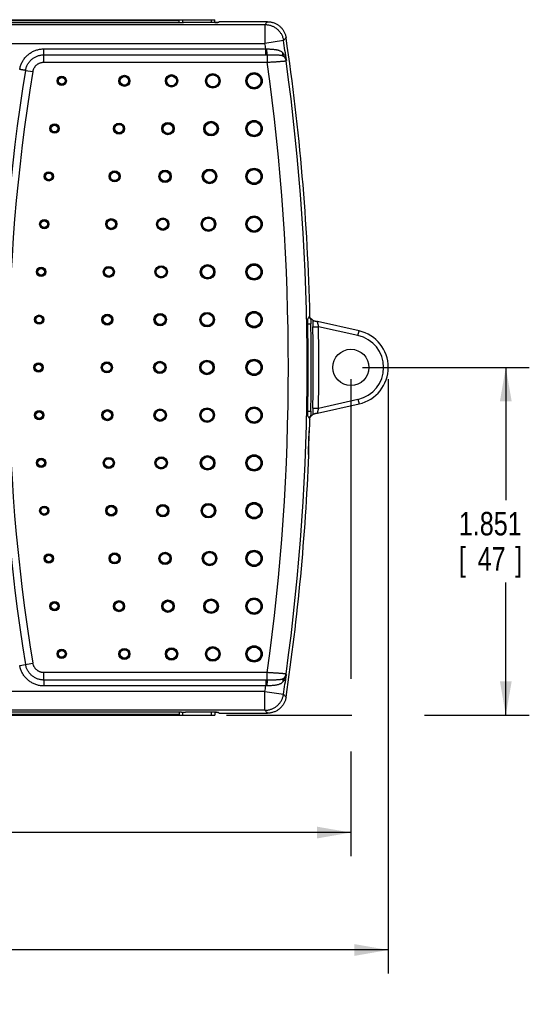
# Model space of a CAD drawing. Header units: inches. Extents: x 0 to 34, y 0 to 22.
# Tile 23 of 30: x 19.2 to 21.9, y 9.2 to 14.5. Entities that reach past the tile are written whole.
import ezdxf

# ---------------------------------------------------------------- set-up
doc = ezdxf.new("R2010")
doc.units = ezdxf.units.IN
doc.header["$LTSCALE"] = 1.87
doc.header["$MEASUREMENT"] = 0
doc.layers.get('0').update_dxf_attribs({"linetype": 'CONTINUOUS'})
doc.layers.add('DIMENSIONS', color=7, linetype='CONTINUOUS')
doc.styles.get("Standard").update_dxf_attribs({"font": 'txt', "width": 0.8})
doc.dimstyles.new('DIMSTYLE_1', dxfattribs={"dimtxt": 0.125, "dimasz": 0.18, "dimexe": 0.18, "dimexo": 0.0625, "dimgap": 0.09, "dimtad": 0, "dimtih": 1, "dimtoh": 1, "dimdec": 3, "dimzin": 4, "dimdsep": 46, "dimtxsty": 'STANDARD', "dimblk": '_FILLED', "dimblk1": '_FILLED', "dimblk2": '_FILLED', "dimcen": 0.09, "dimadec": 0, "dimazin": 0, "dimtp": 0.01, "dimtm": 0.01, "dimtfac": 1, "dimtdec": 3, "dimtofl": 0, "dimtmove": 0, "dimatfit": 3, "dimldrblk": '_FILLED', "dimfxl": 1, "dimtolj": 1, "dimtzin": 4, "dimarcsym": 0})

# ---------------------------------------------------------------- blocks, each defined once
blk = doc.blocks.new('_FILLED')
at = {"color": 0, "linetype": 'BYBLOCK'}
blk.add_solid([(0, 0), (-1, 0.174), (-1, -0.174)], dxfattribs=at)
blk = doc.blocks.new('*D5')
at = {"layer": 'DIMENSIONS', "color": 2, "linetype": 'CONTINUOUS'}
for p, q in [((21.0149, 12.6287), (21.9015, 12.6287)), ((21.7765, 12.6287), (21.7765, 11.9222)), ((21.7765, 10.7782), (21.7765, 11.4847)), ((20.2912, 10.7782), (20.9583, 10.7782)), ((21.3447, 10.7782), (21.9015, 10.7782))]:
    blk.add_line(p, q, dxfattribs=at)
at = {"layer": 'DIMENSIONS', "color": 2, "linetype": 'CONTINUOUS', "xscale": 0.18, "yscale": 0.18, "zscale": 0.18}
for p, rotation in [((21.7765, 12.6287), 90), ((21.7765, 10.7782), 270)]:
    blk.add_blockref('_FILLED', p, dxfattribs=dict(at, rotation=rotation))
at = {"layer": 'DIMENSIONS', "color": 2, "linetype": 'CONTINUOUS', "width": 0.8}
for s, p in [('1.851', (21.5265, 11.7347)), ('[', (21.5265, 11.5472)), ('47', (21.6265, 11.5472)), (']', (21.8265, 11.5472))]:
    blk.add_text(s, height=0.125, dxfattribs=at).set_placement(p)
blk = doc.blocks.new('*D6')
at = {"layer": 'DIMENSIONS', "color": 2, "linetype": 'CONTINUOUS'}
for p, q in [((14.0876, 12.5662), (14.0876, 9.4032)), ((21.1515, 12.5662), (21.1515, 9.4032)), ((14.0876, 9.5282), (17.1571, 9.5282)), ((21.1515, 9.5282), (18.0821, 9.5282))]:
    blk.add_line(p, q, dxfattribs=at)
at = {"layer": 'DIMENSIONS', "color": 2, "linetype": 'CONTINUOUS', "xscale": 0.18, "yscale": 0.18, "zscale": 0.18, "rotation": 180}
blk.add_blockref('_FILLED', (14.0876, 9.5282), dxfattribs=at)
at = {"layer": 'DIMENSIONS', "color": 2, "linetype": 'CONTINUOUS', "xscale": 0.18, "yscale": 0.18, "zscale": 0.18}
blk.add_blockref('_FILLED', (21.1515, 9.5282), dxfattribs=at)
at = {"layer": 'DIMENSIONS', "color": 2, "linetype": 'CONTINUOUS', "width": 0.8}
for s, p in [('7.064', (17.2196, 9.4657)), ('[', (17.2196, 9.2782)), ('179.42', (17.3196, 9.2782)), (']', (17.9196, 9.2782))]:
    blk.add_text(s, height=0.125, dxfattribs=at).set_placement(p)
blk = doc.blocks.new('*D7')
at = {"layer": 'DIMENSIONS', "color": 2, "linetype": 'CONTINUOUS'}
for p, q in [((14.0876, 12.5662), (14.0876, 10.0282)), ((20.9524, 12.5662), (20.9524, 10.9714)), ((20.9524, 10.585), (20.9524, 10.0282)), ((14.0876, 10.1532), (17.0575, 10.1532)), ((20.9524, 10.1532), (17.9825, 10.1532))]:
    blk.add_line(p, q, dxfattribs=at)
at = {"layer": 'DIMENSIONS', "color": 2, "linetype": 'CONTINUOUS', "xscale": 0.18, "yscale": 0.18, "zscale": 0.18, "rotation": 180}
blk.add_blockref('_FILLED', (14.0876, 10.1532), dxfattribs=at)
at = {"layer": 'DIMENSIONS', "color": 2, "linetype": 'CONTINUOUS', "xscale": 0.18, "yscale": 0.18, "zscale": 0.18}
blk.add_blockref('_FILLED', (20.9524, 10.1532), dxfattribs=at)
at = {"layer": 'DIMENSIONS', "color": 2, "linetype": 'CONTINUOUS', "width": 0.8}
for s, p in [('6.865', (17.12, 10.0907)), ('[', (17.12, 9.9032)), ('174.37', (17.22, 9.9032)), (']', (17.82, 9.9032))]:
    blk.add_text(s, height=0.125, dxfattribs=at).set_placement(p)

msp = doc.modelspace()

# ---------------------------------------------------------------- linework, layer by layer
at = {"color": 7, "linetype": 'CONTINUOUS'}
for p, q in [((17.4197, 14.4792), (20.2287, 14.4792)), ((20.0519, 14.4627), (17.5973, 14.4627)), ((17.6087, 14.4753), (20.0398, 14.4753)), ((20.0398, 14.4627), (20.0398, 14.4792)), ((20.0594, 14.4628), (20.0594, 14.4792)), ((20.0628, 14.4639), (20.0619, 14.463)), ((20.2375, 14.4643), (20.0728, 14.4643)), ((20.2091, 14.4792), (20.2091, 14.4643)), ((20.2287, 14.4643), (20.2287, 14.4792)), ((20.2516, 14.4687), (20.2475, 14.4646)), ((20.2514, 14.4687), (20.2483, 14.4656)), ((20.2483, 14.4656), (20.2483, 14.4654)), ((20.5087, 14.4687), (20.2514, 14.4687)), ((20.2514, 14.4685), (20.2514, 14.4687)), ((14.3298, 14.4533), (20.4954, 14.4533)), ((20.4954, 14.4533), (20.4954, 14.3534)), ((20.5943, 14.368), (20.4954, 14.3534)), ((14.3298, 14.3534), (20.4954, 14.3534)), ((19.32, 14.253), (19.32, 14.324)), ((19.32, 14.324), (20.4997, 14.324)), ((20.4997, 14.2924), (20.4997, 14.324)), ((19.32, 14.2924), (20.4997, 14.2924)), ((19.32, 14.253), (20.5077, 14.253)), ((20.5077, 14.2925), (20.5077, 14.253)), ((19.2219, 14.2092), (19.2609, 14.2028)), ((20.7273, 12.8931), (20.7321, 12.8931)), ((20.7344, 12.8978), (20.7303, 12.8978)), ((20.738, 12.891), (20.7319, 12.891)), ((20.7232, 12.8612), (20.7393, 12.8612)), ((20.7501, 12.845), (20.7801, 12.8455)), ((20.7744, 12.8724), (20.7734, 12.8727)), ((20.9957, 12.8231), (20.7744, 12.8724)), ((20.9903, 12.7987), (20.7801, 12.8455)), ((20.9903, 12.7987), (20.9957, 12.8231)), ((20.7744, 12.385), (20.9957, 12.4344)), ((20.7801, 12.4119), (20.9903, 12.4588)), ((20.9903, 12.4588), (20.9957, 12.4344)), ((20.7232, 12.3963), (20.7393, 12.3963)), ((20.7501, 12.4124), (20.7801, 12.4119)), ((20.7734, 12.3848), (20.7744, 12.385)), ((20.7273, 12.3643), (20.7321, 12.3643)), ((20.7344, 12.3596), (20.7303, 12.3596)), ((20.738, 12.3665), (20.7319, 12.3665)), ((20.7329, 12.3029), (20.7325, 12.3029)), ((20.7283, 12.1646), (20.7279, 12.1646)), ((19.1908, 11.0431), (19.2609, 11.0546)), ((20.5077, 11.0044), (19.32, 11.0044)), ((19.32, 10.965), (19.32, 11.0044)), ((20.5077, 10.965), (20.5077, 11.0044)), ((20.4997, 10.965), (19.32, 10.965)), ((20.4997, 10.965), (20.4997, 10.9334)), ((20.4954, 10.9041), (14.3298, 10.9041)), ((20.4997, 10.9334), (19.32, 10.9334)), ((20.4954, 10.9041), (20.5943, 10.8895)), ((20.4954, 10.8041), (20.4954, 10.9041)), ((20.4954, 10.8041), (14.3298, 10.8041)), ((20.0519, 10.7948), (17.5973, 10.7948)), ((20.0398, 10.7948), (20.0398, 10.7782)), ((20.0594, 10.7782), (20.0594, 10.7946)), ((17.4197, 10.7782), (20.2287, 10.7782)), ((20.0398, 10.7822), (17.6087, 10.7822)), ((20.0628, 10.7935), (20.0619, 10.7944)), ((20.2375, 10.7932), (20.0728, 10.7932)), ((20.2091, 10.7932), (20.2091, 10.7782)), ((20.2287, 10.7932), (20.2287, 10.7782)), ((20.2516, 10.7887), (20.2475, 10.7928)), ((20.2483, 10.792), (20.2483, 10.7918)), ((20.2514, 10.7887), (20.2483, 10.7918)), ((20.2514, 10.7887), (20.2514, 10.7889)), ((20.2514, 10.7887), (20.5087, 10.7887))]:
    msp.add_line(p, q, dxfattribs=at)
for centre, radius in [((19.4142, 14.1537), 0.0248), ((19.4142, 14.1537), 0.0213), ((19.4142, 14.1537), 0.0212), ((19.4142, 14.1537), 0.0177), ((19.7478, 14.1537), 0.0295), ((19.7478, 14.1537), 0.026), ((19.7478, 14.1537), 0.0259), ((19.7478, 14.1537), 0.0224), ((19.9985, 14.1537), 0.033), ((19.9985, 14.1537), 0.0295), ((19.9985, 14.1537), 0.0295), ((19.9985, 14.1537), 0.026), ((20.218, 14.1537), 0.0389), ((20.218, 14.1537), 0.0354), ((20.218, 14.1537), 0.0354), ((20.218, 14.1537), 0.0319), ((20.4376, 14.1537), 0.0436), ((20.4376, 14.1537), 0.0401), ((20.4376, 14.1537), 0.0401), ((20.4376, 14.1537), 0.0366), ((20.4376, 13.8996), 0.0436), ((20.4376, 13.8996), 0.0401), ((20.4376, 13.8996), 0.0401), ((19.3764, 13.8996), 0.0248), ((19.3764, 13.8996), 0.0213), ((19.3764, 13.8996), 0.0212), ((19.3764, 13.8996), 0.0177), ((19.7192, 13.8996), 0.0295), ((19.7192, 13.8996), 0.026), ((19.7192, 13.8996), 0.0259), ((19.7192, 13.8996), 0.0224), ((19.9795, 13.8996), 0.033), ((19.9795, 13.8996), 0.0295), ((19.9795, 13.8996), 0.0295), ((19.9795, 13.8996), 0.026), ((20.2085, 13.8996), 0.0389), ((20.2085, 13.8996), 0.0354), ((20.2085, 13.8996), 0.0354), ((20.2085, 13.8996), 0.0319), ((20.4376, 13.8996), 0.0366), ((19.964, 13.6454), 0.033), ((20.2008, 13.6454), 0.0389), ((20.2008, 13.6454), 0.0354), ((20.2008, 13.6454), 0.0354), ((20.2008, 13.6454), 0.0319), ((20.4376, 13.6454), 0.0436), ((20.4376, 13.6454), 0.0401), ((20.4376, 13.6454), 0.0401), ((20.4376, 13.6454), 0.0366), ((19.3456, 13.6454), 0.0248), ((19.3456, 13.6454), 0.0213), ((19.3456, 13.6454), 0.0212), ((19.3456, 13.6454), 0.0177), ((19.6958, 13.6454), 0.0295), ((19.6958, 13.6454), 0.026), ((19.6958, 13.6454), 0.0259), ((19.6958, 13.6454), 0.0224), ((19.964, 13.6454), 0.0295), ((19.964, 13.6454), 0.0295), ((19.964, 13.6454), 0.026), ((19.3217, 13.3912), 0.0248), ((19.6777, 13.3912), 0.0295), ((19.6777, 13.3912), 0.026), ((19.6777, 13.3912), 0.0259), ((19.9519, 13.3912), 0.033), ((19.9519, 13.3912), 0.0295), ((19.9519, 13.3912), 0.0295), ((19.9519, 13.3912), 0.026), ((20.1947, 13.3912), 0.0389), ((20.1947, 13.3912), 0.0354), ((20.1947, 13.3912), 0.0354), ((20.1947, 13.3912), 0.0319), ((20.4376, 13.3912), 0.0436), ((20.4376, 13.3912), 0.0401), ((20.4376, 13.3912), 0.0401), ((20.4376, 13.3912), 0.0366), ((19.3217, 13.3912), 0.0212), ((19.3217, 13.3912), 0.0213), ((19.3217, 13.3912), 0.0177), ((19.6777, 13.3912), 0.0224), ((19.3046, 13.1371), 0.0248), ((19.3046, 13.1371), 0.0212), ((19.3046, 13.1371), 0.0213), ((19.3046, 13.1371), 0.0177), ((19.6648, 13.1371), 0.0295), ((19.6648, 13.1371), 0.026), ((19.6648, 13.1371), 0.0259), ((19.6648, 13.1371), 0.0224), ((19.9433, 13.1371), 0.033), ((19.9433, 13.1371), 0.0295), ((19.9433, 13.1371), 0.0295), ((19.9433, 13.1371), 0.026), ((20.1904, 13.1371), 0.0389), ((20.1904, 13.1371), 0.0354), ((20.1904, 13.1371), 0.0354), ((20.1904, 13.1371), 0.0319), ((20.4376, 13.1371), 0.0436), ((20.4376, 13.1371), 0.0401), ((20.4376, 13.1371), 0.0401), ((20.4376, 13.1371), 0.0366), ((19.2944, 12.8829), 0.0248), ((19.2944, 12.8829), 0.0213), ((19.2944, 12.8829), 0.0212), ((19.2944, 12.8829), 0.0177), ((19.657, 12.8829), 0.0295), ((19.657, 12.8829), 0.026), ((19.657, 12.8829), 0.0259), ((19.657, 12.8829), 0.0224), ((19.9381, 12.8829), 0.033), ((19.9381, 12.8829), 0.0295), ((19.9381, 12.8829), 0.0295), ((19.9381, 12.8829), 0.026), ((20.1879, 12.8829), 0.0389), ((20.1879, 12.8829), 0.0354), ((20.1879, 12.8829), 0.0354), ((20.1879, 12.8829), 0.0319), ((20.4376, 12.8829), 0.0436), ((20.4376, 12.8829), 0.0401), ((20.4376, 12.8829), 0.0401), ((20.4376, 12.8829), 0.0366), ((20.9524, 12.6287), 0.0964), ((19.291, 12.6287), 0.0248), ((19.291, 12.6287), 0.0213), ((19.291, 12.6287), 0.0212), ((19.291, 12.6287), 0.0177), ((19.6544, 12.6287), 0.0295), ((19.6544, 12.6287), 0.026), ((19.6544, 12.6287), 0.0259), ((19.6544, 12.6287), 0.0224), ((19.9364, 12.6287), 0.033), ((19.9364, 12.6287), 0.0295), ((19.9364, 12.6287), 0.0295), ((19.9364, 12.6287), 0.026), ((20.187, 12.6287), 0.0389), ((20.187, 12.6287), 0.0354), ((20.187, 12.6287), 0.0354), ((20.187, 12.6287), 0.0319), ((20.4376, 12.6287), 0.0436), ((20.4376, 12.6287), 0.0401), ((20.4376, 12.6287), 0.0401), ((20.4376, 12.6287), 0.0366), ((19.2944, 12.3746), 0.0248), ((19.2944, 12.3746), 0.0213), ((19.2944, 12.3746), 0.0212), ((19.2944, 12.3746), 0.0177), ((19.657, 12.3746), 0.0295), ((19.657, 12.3746), 0.026), ((19.657, 12.3746), 0.0259), ((19.657, 12.3746), 0.0224), ((19.9381, 12.3746), 0.033), ((19.9381, 12.3746), 0.0295), ((19.9381, 12.3746), 0.0295), ((19.9381, 12.3746), 0.026), ((20.1879, 12.3746), 0.0389), ((20.1879, 12.3746), 0.0354), ((20.1879, 12.3746), 0.0354), ((20.1879, 12.3746), 0.0319), ((20.4376, 12.3746), 0.0436), ((20.4376, 12.3746), 0.0401), ((20.4376, 12.3746), 0.0401), ((20.4376, 12.3746), 0.0366), ((20.1904, 12.1204), 0.0389), ((20.4376, 12.1204), 0.0436), ((20.4376, 12.1204), 0.0401), ((20.4376, 12.1204), 0.0401), ((20.4376, 12.1204), 0.0366), ((19.3046, 12.1204), 0.0248), ((19.3046, 12.1204), 0.0213), ((19.3046, 12.1204), 0.0212), ((19.3046, 12.1204), 0.0177), ((19.6648, 12.1204), 0.0295), ((19.6648, 12.1204), 0.026), ((19.6648, 12.1204), 0.0259), ((19.6648, 12.1204), 0.0224), ((19.9433, 12.1204), 0.033), ((19.9433, 12.1204), 0.0295), ((19.9433, 12.1204), 0.0295), ((19.9433, 12.1204), 0.026), ((20.1904, 12.1204), 0.0354), ((20.1904, 12.1204), 0.0354), ((20.1904, 12.1204), 0.0319), ((19.6777, 11.8662), 0.0295), ((19.9519, 11.8662), 0.033), ((19.9519, 11.8662), 0.0295), ((19.9519, 11.8662), 0.0295), ((20.1947, 11.8662), 0.0389), ((20.1947, 11.8662), 0.0354), ((20.1947, 11.8662), 0.0354), ((20.1947, 11.8662), 0.0319), ((20.4376, 11.8662), 0.0436), ((20.4376, 11.8662), 0.0401), ((20.4376, 11.8662), 0.0401), ((20.4376, 11.8662), 0.0366), ((19.3217, 11.8662), 0.0248), ((19.3217, 11.8662), 0.0212), ((19.3217, 11.8662), 0.0213), ((19.3217, 11.8662), 0.0177), ((19.6777, 11.8662), 0.026), ((19.6777, 11.8662), 0.0259), ((19.6777, 11.8662), 0.0224), ((19.9519, 11.8662), 0.026), ((19.3456, 11.6121), 0.0248), ((19.3456, 11.6121), 0.0212), ((19.3456, 11.6121), 0.0213), ((19.6958, 11.6121), 0.0295), ((19.6958, 11.6121), 0.026), ((19.6958, 11.6121), 0.0259), ((19.6958, 11.6121), 0.0224), ((19.964, 11.6121), 0.033), ((19.964, 11.6121), 0.0295), ((19.964, 11.6121), 0.0295), ((19.964, 11.6121), 0.026), ((20.2008, 11.6121), 0.0389), ((20.2008, 11.6121), 0.0354), ((20.2008, 11.6121), 0.0354), ((20.2008, 11.6121), 0.0319), ((20.4376, 11.6121), 0.0436), ((20.4376, 11.6121), 0.0401), ((20.4376, 11.6121), 0.0401), ((20.4376, 11.6121), 0.0366), ((19.3456, 11.6121), 0.0177), ((19.3764, 11.3579), 0.0248), ((19.3764, 11.3579), 0.0213), ((19.3764, 11.3579), 0.0212), ((19.3764, 11.3579), 0.0177), ((19.7192, 11.3579), 0.0295), ((19.7192, 11.3579), 0.026), ((19.7192, 11.3579), 0.0259), ((19.7192, 11.3579), 0.0224), ((19.9795, 11.3579), 0.033), ((19.9795, 11.3579), 0.0295), ((19.9795, 11.3579), 0.0295), ((19.9795, 11.3579), 0.026), ((20.2085, 11.3579), 0.0389), ((20.2085, 11.3579), 0.0354), ((20.2085, 11.3579), 0.0354), ((20.2085, 11.3579), 0.0319), ((20.4376, 11.3579), 0.0436), ((20.4376, 11.3579), 0.0401), ((20.4376, 11.3579), 0.0401), ((20.4376, 11.3579), 0.0366), ((19.4142, 11.1037), 0.0248), ((19.4142, 11.1037), 0.0213), ((19.4142, 11.1037), 0.0212), ((19.4142, 11.1037), 0.0177), ((19.7478, 11.1037), 0.0295), ((19.7478, 11.1037), 0.026), ((19.7478, 11.1037), 0.0259), ((19.7478, 11.1037), 0.0224), ((19.9985, 11.1037), 0.033), ((19.9985, 11.1037), 0.0295), ((19.9985, 11.1037), 0.0295), ((19.9985, 11.1037), 0.026), ((20.218, 11.1037), 0.0389), ((20.218, 11.1037), 0.0354), ((20.218, 11.1037), 0.0354), ((20.218, 11.1037), 0.0319), ((20.4376, 11.1037), 0.0436), ((20.4376, 11.1037), 0.0401), ((20.4376, 11.1037), 0.0401), ((20.4376, 11.1037), 0.0366)]:
    msp.add_circle(centre, radius, dxfattribs=at)
for centre, radius, start, end in [((8.8326, 12.6287), 11.8896, 7.89869, 8.41168), ((8.8326, 12.6287), 11.905, 1.32593, 8.47626), ((8.8326, 12.6287), 11.7896, 8.2674, 8.41168), ((8.8326, 12.6287), 11.7875, 352.07967, 7.92033), ((8.8326, 12.6287), 11.8875, 352.11014, 7.88986), ((28.791, 12.6287), 9.6987, 170.62119, 189.37881), ((28.791, 12.6287), 9.6593, 170.62119, 189.37881), ((8.8324, 12.6287), 11.905, 1.29522, 1.32401), ((8.8326, 12.6287), 11.8928, 358.90693, 1.09307), ((8.8324, 12.6287), 11.9092, 358.88163, 1.11837), ((8.8324, 12.6287), 11.9197, 358.96034, 1.03966), ((8.8324, 12.6287), 11.9497, 358.96034, 1.03966), ((20.9524, 12.6287), 0.1741, 282.5747, 77.4253), ((20.9524, 12.6287), 0.1991, 282.5747, 77.4253), ((8.8326, 12.6287), 11.905, 358.44529, 358.67407), ((8.8324, 12.6287), 11.905, 358.67565, 358.70478), ((8.8324, 12.6287), 11.905, 358.43165, 358.44395), ((8.8326, 12.6287), 11.905, 351.52374, 357.75187), ((8.8324, 12.6287), 11.905, 357.75349, 357.76552), ((8.8326, 12.6287), 11.8896, 351.58832, 352.10131), ((8.8326, 12.6287), 11.7896, 351.58832, 351.7326)]:
    msp.add_arc(centre, radius, start, end, dxfattribs=at)
for points, knots in [([(20.0619, 14.463), (20.0619, 14.463), (20.0617, 14.463), (20.0614, 14.4629), (20.0608, 14.4629), (20.0602, 14.4628), (20.0593, 14.4628), (20.0583, 14.4628), (20.0572, 14.4627), (20.056, 14.4627), (20.0547, 14.4627), (20.0533, 14.4627), (20.0524, 14.4627), (20.0519, 14.4627)], [0, 0, 0, 0, 0.015271, 0.049466, 0.102088, 0.171474, 0.257354, 0.358196, 0.471033, 0.59329, 0.72461, 0.861533, 1, 1, 1, 1]), ([(20.0728, 14.4643), (20.0724, 14.4643), (20.0715, 14.4643), (20.0701, 14.4643), (20.0688, 14.4643), (20.0676, 14.4642), (20.0665, 14.4642), (20.0655, 14.4642), (20.0646, 14.4641), (20.0639, 14.4641), (20.0634, 14.4641), (20.0631, 14.464), (20.0629, 14.464), (20.0628, 14.4639)], [0, 0, 0, 0, 0.138467, 0.27539, 0.40671, 0.528967, 0.641804, 0.742646, 0.828526, 0.897912, 0.950534, 0.984729, 1, 1, 1, 1]), ([(20.2287, 14.4646), (20.2291, 14.4646), (20.2305, 14.4646), (20.2329, 14.4647), (20.2355, 14.4647), (20.237, 14.4648), (20.2375, 14.4648)], [0, 0, 0, 0, 0.132178, 0.484674, 0.814087, 1, 1, 1, 1]), ([(20.2475, 14.4646), (20.2475, 14.4646), (20.2473, 14.4646), (20.247, 14.4645), (20.2464, 14.4645), (20.2458, 14.4644), (20.2449, 14.4644), (20.2439, 14.4644), (20.2428, 14.4643), (20.2416, 14.4643), (20.2403, 14.4643), (20.2389, 14.4643), (20.238, 14.4643), (20.2375, 14.4643)], [0, 0, 0, 0, 0.015271, 0.049466, 0.102088, 0.171474, 0.257354, 0.358196, 0.471033, 0.59329, 0.72461, 0.861533, 1, 1, 1, 1]), ([(20.2385, 14.4648), (20.2393, 14.4649), (20.2408, 14.4649), (20.2429, 14.465), (20.2447, 14.4651), (20.2461, 14.4652), (20.2469, 14.4653), (20.2473, 14.4654)], [0, 0, 0, 0, 0.272622, 0.511464, 0.713939, 0.87731, 1, 1, 1, 1]), ([(20.2473, 14.4654), (20.2475, 14.4654), (20.2478, 14.4655), (20.2482, 14.4655), (20.2483, 14.4656)], [0, 0, 0, 0, 0.676416, 1, 1, 1, 1]), ([(20.4954, 14.4533), (20.4969, 14.455), (20.4999, 14.4584), (20.5043, 14.4636), (20.5073, 14.467), (20.5087, 14.4687)], [0, 0, 0, 0, 0.333165, 0.666506, 1, 1, 1, 1]), ([(20.5087, 14.4687), (20.5114, 14.4687), (20.5166, 14.4685), (20.5245, 14.4676), (20.5322, 14.466), (20.5398, 14.4639), (20.5473, 14.4611), (20.5544, 14.4578), (20.5613, 14.4539), (20.5679, 14.4495), (20.5741, 14.4446), (20.5798, 14.4392), (20.5852, 14.4333), (20.59, 14.4271), (20.5944, 14.4205), (20.5982, 14.4136), (20.6014, 14.4064), (20.6041, 14.3989), (20.6062, 14.3913), (20.6072, 14.3861), (20.6076, 14.3835)], [0, 0, 0, 0, 0.055582, 0.111175, 0.166718, 0.222305, 0.277825, 0.333398, 0.388914, 0.444469, 0.5, 0.555531, 0.611086, 0.666602, 0.722175, 0.777695, 0.833282, 0.888825, 0.944418, 1, 1, 1, 1]), ([(20.4954, 14.4533), (20.4981, 14.4533), (20.5033, 14.4531), (20.5112, 14.4521), (20.5189, 14.4506), (20.5265, 14.4484), (20.534, 14.4457), (20.5411, 14.4423), (20.548, 14.4384), (20.5546, 14.434), (20.5608, 14.4291), (20.5665, 14.4237), (20.5719, 14.4178), (20.5767, 14.4116), (20.5811, 14.405), (20.5849, 14.398), (20.5882, 14.3908), (20.5908, 14.3834), (20.5929, 14.3758), (20.5939, 14.3706), (20.5943, 14.368)], [0, 0, 0, 0, 0.055542, 0.111088, 0.166638, 0.222192, 0.277749, 0.33331, 0.388872, 0.444436, 0.5, 0.555564, 0.611128, 0.66669, 0.722251, 0.777808, 0.833362, 0.888912, 0.944458, 1, 1, 1, 1]), ([(20.5943, 14.368), (20.5958, 14.3697), (20.5987, 14.3732), (20.6031, 14.3783), (20.6061, 14.3818), (20.6076, 14.3835)], [0, 0, 0, 0, 0.333104, 0.666437, 1, 1, 1, 1]), ([(19.1908, 14.2144), (19.1913, 14.2175), (19.1926, 14.2238), (19.1952, 14.233), (19.1985, 14.2422), (19.2025, 14.251), (19.2071, 14.2596), (19.2124, 14.2678), (19.2182, 14.2756), (19.2246, 14.2829), (19.2316, 14.2898), (19.239, 14.2961), (19.2469, 14.3018), (19.2551, 14.3069), (19.2638, 14.3114), (19.2727, 14.3153), (19.282, 14.3185), (19.2914, 14.3209), (19.3009, 14.3227), (19.3105, 14.3237), (19.3169, 14.324), (19.32, 14.324)], [0, 0, 0, 0, 0.051868, 0.10409, 0.156627, 0.209381, 0.262261, 0.315178, 0.368048, 0.420852, 0.473615, 0.526362, 0.579123, 0.631923, 0.68479, 0.737705, 0.790586, 0.843342, 0.895884, 0.948116, 1, 1, 1, 1]), ([(20.4997, 14.324), (20.5004, 14.324), (20.5018, 14.3239), (20.5038, 14.3238), (20.5051, 14.3238), (20.5058, 14.3238)], [0, 0, 0, 0, 0.333979, 0.667361, 1, 1, 1, 1]), ([(20.5058, 14.3238), (20.5085, 14.3237), (20.5137, 14.3235), (20.5215, 14.3231), (20.5292, 14.3227), (20.5367, 14.3222), (20.5439, 14.3215), (20.5508, 14.3206), (20.5573, 14.3196), (20.5634, 14.3182), (20.5691, 14.3165), (20.5743, 14.3145), (20.5791, 14.3121), (20.5834, 14.3093), (20.5872, 14.3062), (20.5895, 14.3039), (20.5906, 14.3027)], [0, 0, 0, 0, 0.08824, 0.175767, 0.261895, 0.345888, 0.426926, 0.50442, 0.578059, 0.647785, 0.713752, 0.776178, 0.835398, 0.891947, 0.946531, 1, 1, 1, 1]), ([(20.5077, 14.2925), (20.5076, 14.2927), (20.5075, 14.2933), (20.5073, 14.2944), (20.5071, 14.2959), (20.5069, 14.2976), (20.5067, 14.2997), (20.5065, 14.302), (20.5064, 14.3046), (20.5063, 14.3075), (20.5061, 14.3105), (20.506, 14.3137), (20.5059, 14.317), (20.5059, 14.3203), (20.5058, 14.3226), (20.5058, 14.3238)], [0, 0, 0, 0, 0.024551, 0.060157, 0.106547, 0.163247, 0.229637, 0.304967, 0.388382, 0.478926, 0.575562, 0.677179, 0.782606, 0.89063, 1, 1, 1, 1]), ([(19.2219, 14.2092), (19.2224, 14.2119), (19.2235, 14.2173), (19.2259, 14.2253), (19.2288, 14.2329), (19.2325, 14.2403), (19.2367, 14.2474), (19.2414, 14.2541), (19.2468, 14.2604), (19.2526, 14.2662), (19.2588, 14.2715), (19.2655, 14.2763), (19.2726, 14.2805), (19.28, 14.2841), (19.2876, 14.2871), (19.2955, 14.2895), (19.3036, 14.2912), (19.3118, 14.2922), (19.3173, 14.2924), (19.32, 14.2924)], [0, 0, 0, 0, 0.059027, 0.118004, 0.176898, 0.235721, 0.294492, 0.353233, 0.411954, 0.470661, 0.529362, 0.588069, 0.646789, 0.705526, 0.764294, 0.823114, 0.882007, 0.940982, 1, 1, 1, 1]), ([(19.2609, 14.2028), (19.2611, 14.2045), (19.2619, 14.2079), (19.2634, 14.213), (19.2653, 14.2179), (19.2677, 14.2226), (19.2706, 14.2271), (19.2738, 14.2313), (19.2773, 14.2352), (19.2812, 14.2388), (19.2854, 14.2421), (19.2898, 14.2449), (19.2945, 14.2474), (19.2994, 14.2494), (19.3044, 14.251), (19.3096, 14.2522), (19.3148, 14.2528), (19.3183, 14.253), (19.32, 14.253)], [0, 0, 0, 0, 0.061682, 0.123904, 0.186497, 0.249298, 0.312143, 0.374882, 0.437496, 0.500046, 0.562597, 0.625209, 0.687938, 0.750765, 0.813545, 0.876118, 0.938326, 1, 1, 1, 1]), ([(20.4997, 14.2924), (20.5006, 14.2924), (20.5024, 14.2924), (20.5051, 14.2924), (20.5068, 14.2925), (20.5077, 14.2925)], [0, 0, 0, 0, 0.333564, 0.666915, 1, 1, 1, 1]), ([(20.5077, 14.2925), (20.5102, 14.2925), (20.5151, 14.2925), (20.5224, 14.2925), (20.5297, 14.2925), (20.5368, 14.2925), (20.5438, 14.2925), (20.5507, 14.2924), (20.5573, 14.2923), (20.5637, 14.292), (20.5697, 14.2916), (20.5753, 14.291), (20.5805, 14.2902), (20.5852, 14.2891), (20.5893, 14.2876), (20.5928, 14.2859), (20.5949, 14.2844), (20.5958, 14.2837)], [0, 0, 0, 0, 0.082483, 0.164278, 0.245173, 0.325007, 0.403475, 0.480074, 0.554247, 0.625354, 0.692799, 0.756029, 0.814571, 0.868023, 0.916414, 0.960173, 1, 1, 1, 1]), ([(20.5077, 14.253), (20.5104, 14.2531), (20.5158, 14.2534), (20.5239, 14.2539), (20.5318, 14.2544), (20.5395, 14.2549), (20.5471, 14.2553), (20.5543, 14.2558), (20.5613, 14.2563), (20.5679, 14.2567), (20.5741, 14.2572), (20.5799, 14.2576), (20.5853, 14.258), (20.5901, 14.2584), (20.5943, 14.2588), (20.598, 14.2591), (20.6012, 14.2595), (20.6037, 14.2598), (20.6056, 14.26), (20.6068, 14.2603), (20.6074, 14.2604), (20.6076, 14.2605)], [0, 0, 0, 0, 0.081187, 0.161743, 0.241127, 0.318829, 0.394368, 0.467276, 0.537105, 0.603424, 0.665819, 0.723896, 0.777279, 0.825602, 0.868534, 0.905785, 0.937116, 0.962327, 0.981264, 0.993825, 1, 1, 1, 1]), ([(20.5958, 14.2837), (20.5953, 14.2843), (20.5942, 14.2855), (20.5929, 14.2875), (20.5919, 14.2897), (20.5911, 14.2921), (20.5905, 14.2946), (20.5903, 14.2973), (20.5903, 14.3), (20.5904, 14.3018), (20.5905, 14.3027)], [0, 0, 0, 0, 0.116096, 0.233663, 0.353368, 0.475813, 0.601461, 0.730621, 0.863448, 1, 1, 1, 1]), ([(20.5906, 14.3027), (20.592, 14.301), (20.5949, 14.2974), (20.5989, 14.2915), (20.6024, 14.2849), (20.6054, 14.2778), (20.6078, 14.2704), (20.6089, 14.2652), (20.6094, 14.2626)], [0, 0, 0, 0, 0.150559, 0.309442, 0.475397, 0.647157, 0.822679, 1, 1, 1, 1]), ([(20.5958, 14.2837), (20.5971, 14.2827), (20.5996, 14.2804), (20.6029, 14.2766), (20.6057, 14.2723), (20.608, 14.2676), (20.609, 14.2643), (20.6094, 14.2626)], [0, 0, 0, 0, 0.194725, 0.39362, 0.595399, 0.798172, 1, 1, 1, 1]), ([(20.5958, 14.2837), (20.5967, 14.2828), (20.5984, 14.281), (20.6008, 14.278), (20.6028, 14.2748), (20.6045, 14.2714), (20.6059, 14.2679), (20.6069, 14.2642), (20.6074, 14.2618), (20.6076, 14.2605)], [0, 0, 0, 0, 0.142848, 0.285751, 0.428645, 0.571527, 0.714396, 0.857249, 1, 1, 1, 1]), ([(20.6076, 14.2605), (20.6078, 14.2607), (20.6082, 14.2612), (20.6088, 14.2619), (20.6092, 14.2624), (20.6094, 14.2626)], [0, 0, 0, 0, 0.333323, 0.666657, 1, 1, 1, 1]), ([(19.2219, 14.2092), (19.2217, 14.2093), (19.2211, 14.2094), (19.22, 14.2096), (19.2185, 14.2098), (19.2168, 14.2101), (19.2147, 14.2104), (19.2124, 14.2108), (19.2098, 14.2112), (19.207, 14.2117), (19.204, 14.2122), (19.2008, 14.2127), (19.1976, 14.2133), (19.1942, 14.2138), (19.1919, 14.2142), (19.1908, 14.2144)], [0, 0, 0, 0, 0.024026, 0.059415, 0.105752, 0.162501, 0.229001, 0.304478, 0.388052, 0.478751, 0.575522, 0.677238, 0.78271, 0.890701, 1, 1, 1, 1]), ([(20.7237, 12.8875), (20.7249, 12.8894), (20.7273, 12.8931), (20.7309, 12.8986), (20.7332, 12.9023), (20.7344, 12.9042)], [0, 0, 0, 0, 0.333192, 0.666525, 1, 1, 1, 1]), ([(20.7321, 12.8931), (20.7321, 12.893), (20.732, 12.8926), (20.7319, 12.8919), (20.7319, 12.8913), (20.7319, 12.891)], [0, 0, 0, 0, 0.170341, 0.504399, 1, 1, 1, 1]), ([(20.7321, 12.8931), (20.7324, 12.8936), (20.7329, 12.8947), (20.7336, 12.8963), (20.7341, 12.8973), (20.7344, 12.8978)], [0, 0, 0, 0, 0.333319, 0.666652, 1, 1, 1, 1]), ([(20.7499, 12.8793), (20.7485, 12.8806), (20.7459, 12.8832), (20.742, 12.8871), (20.7393, 12.8897), (20.738, 12.891)], [0, 0, 0, 0, 0.333469, 0.666802, 1, 1, 1, 1]), ([(20.738, 12.891), (20.738, 12.8905), (20.7381, 12.8894), (20.7383, 12.8876), (20.7384, 12.8855), (20.7386, 12.8832), (20.7387, 12.8805), (20.7388, 12.8777), (20.739, 12.8746), (20.7391, 12.8714), (20.7392, 12.868), (20.7392, 12.8646), (20.7393, 12.8623), (20.7393, 12.8612)], [0, 0, 0, 0, 0.048595, 0.108671, 0.179237, 0.259026, 0.34785, 0.444663, 0.547736, 0.655692, 0.768318, 0.883777, 1, 1, 1, 1]), ([(20.7233, 12.8556), (20.7233, 12.8567), (20.7232, 12.859), (20.7232, 12.8625), (20.7232, 12.8658), (20.7231, 12.869), (20.7231, 12.872), (20.7231, 12.8749), (20.7232, 12.8775), (20.7232, 12.8799), (20.7232, 12.882), (20.7233, 12.8838), (20.7234, 12.8852), (20.7235, 12.8863), (20.7236, 12.8871), (20.7236, 12.8874), (20.7237, 12.8875)], [0, 0, 0, 0, 0.108314, 0.215296, 0.31982, 0.420484, 0.516294, 0.605965, 0.68856, 0.763072, 0.828608, 0.884477, 0.929938, 0.964562, 0.98793, 1, 1, 1, 1]), ([(20.7499, 12.8793), (20.75, 12.8792), (20.7503, 12.8792), (20.7511, 12.879), (20.7522, 12.8789), (20.7531, 12.8788), (20.7536, 12.8787)], [0, 0, 0, 0, 0.095265, 0.298727, 0.609172, 1, 1, 1, 1]), ([(20.7499, 12.8793), (20.7499, 12.8779), (20.7499, 12.875), (20.7499, 12.8705), (20.7499, 12.8657), (20.7499, 12.8606), (20.75, 12.8555), (20.75, 12.8502), (20.7501, 12.8467), (20.7501, 12.845)], [0, 0, 0, 0, 0.12304, 0.255636, 0.396285, 0.543126, 0.694119, 0.847125, 1, 1, 1, 1]), ([(20.7536, 12.8779), (20.7537, 12.8779), (20.7539, 12.8779), (20.7542, 12.8778), (20.7544, 12.8777), (20.7546, 12.8777), (20.7548, 12.8776), (20.7549, 12.8776), (20.7551, 12.8775), (20.7553, 12.8775), (20.7555, 12.8775), (20.7556, 12.8774), (20.7556, 12.8774)], [0, 0, 0, 0, 0.218351, 0.32227, 0.409257, 0.496168, 0.582219, 0.666778, 0.749399, 0.831196, 0.914058, 1, 1, 1, 1]), ([(20.7556, 12.8774), (20.7564, 12.8772), (20.7583, 12.8766), (20.7613, 12.8758), (20.765, 12.8748), (20.7692, 12.8738), (20.772, 12.873), (20.7735, 12.8727)], [0, 0, 0, 0, 0.137403, 0.307834, 0.515336, 0.763338, 1, 1, 1, 1]), ([(20.7744, 12.8724), (20.7743, 12.8724), (20.7742, 12.8724), (20.7741, 12.872), (20.7741, 12.8715), (20.7742, 12.8707), (20.7743, 12.8696), (20.7746, 12.8682), (20.7749, 12.8666), (20.7753, 12.8647), (20.7757, 12.8626), (20.7763, 12.8602), (20.7769, 12.8576), (20.7776, 12.8548), (20.7784, 12.8518), (20.7792, 12.8487), (20.7798, 12.8466), (20.7801, 12.8455)], [0, 0, 0, 0, 0.003831, 0.014304, 0.034035, 0.063727, 0.103468, 0.153229, 0.212928, 0.282483, 0.361805, 0.450494, 0.547918, 0.653057, 0.764519, 0.880725, 1, 1, 1, 1]), ([(20.7237, 12.3699), (20.7236, 12.37), (20.7236, 12.3704), (20.7235, 12.3711), (20.7234, 12.3722), (20.7233, 12.3737), (20.7232, 12.3754), (20.7232, 12.3775), (20.7232, 12.3799), (20.7231, 12.3825), (20.7231, 12.3854), (20.7231, 12.3884), (20.7232, 12.3917), (20.7232, 12.395), (20.7232, 12.3984), (20.7233, 12.4007), (20.7233, 12.4018)], [0, 0, 0, 0, 0.01207, 0.035438, 0.070062, 0.115523, 0.171392, 0.236928, 0.31144, 0.394035, 0.483706, 0.579516, 0.68018, 0.784704, 0.891686, 1, 1, 1, 1]), ([(20.7237, 12.3699), (20.7249, 12.368), (20.7273, 12.3643), (20.7309, 12.3588), (20.7332, 12.3551), (20.7344, 12.3532)], [0, 0, 0, 0, 0.333192, 0.666525, 1, 1, 1, 1]), ([(20.7393, 12.3963), (20.7393, 12.3951), (20.7392, 12.3928), (20.7392, 12.3894), (20.7391, 12.3861), (20.739, 12.3828), (20.7388, 12.3798), (20.7387, 12.3769), (20.7386, 12.3743), (20.7384, 12.3719), (20.7383, 12.3698), (20.7381, 12.368), (20.738, 12.367), (20.738, 12.3665)], [0, 0, 0, 0, 0.116223, 0.231682, 0.344308, 0.452264, 0.555337, 0.65215, 0.740974, 0.820763, 0.891329, 0.951405, 1, 1, 1, 1]), ([(20.738, 12.3665), (20.7393, 12.3678), (20.742, 12.3704), (20.7459, 12.3742), (20.7485, 12.3768), (20.7499, 12.3781)], [0, 0, 0, 0, 0.333198, 0.666531, 1, 1, 1, 1]), ([(20.7501, 12.4124), (20.7501, 12.4107), (20.75, 12.4072), (20.75, 12.402), (20.7499, 12.3968), (20.7499, 12.3918), (20.7499, 12.387), (20.7499, 12.3824), (20.7499, 12.3795), (20.7499, 12.3781)], [0, 0, 0, 0, 0.152853, 0.305844, 0.456832, 0.603677, 0.744335, 0.876946, 1, 1, 1, 1]), ([(20.7536, 12.3787), (20.7531, 12.3787), (20.7522, 12.3786), (20.7511, 12.3784), (20.7503, 12.3783), (20.75, 12.3782), (20.7499, 12.3781)], [0, 0, 0, 0, 0.388646, 0.698648, 0.903332, 1, 1, 1, 1]), ([(20.7556, 12.38), (20.7556, 12.38), (20.7555, 12.38), (20.7553, 12.3799), (20.7551, 12.3799), (20.755, 12.3799), (20.7548, 12.3798), (20.7547, 12.3798), (20.7545, 12.3797), (20.7544, 12.3797), (20.7542, 12.3796), (20.7539, 12.3796), (20.7537, 12.3795), (20.7535, 12.3795)], [0, 0, 0, 0, 0.07951, 0.157029, 0.233412, 0.309462, 0.385835, 0.462606, 0.539659, 0.616893, 0.695889, 0.790871, 1, 1, 1, 1]), ([(20.7735, 12.3848), (20.772, 12.3844), (20.7692, 12.3837), (20.765, 12.3826), (20.7613, 12.3816), (20.7583, 12.3808), (20.7564, 12.3803), (20.7556, 12.38)], [0, 0, 0, 0, 0.236074, 0.484102, 0.691896, 0.862579, 1, 1, 1, 1]), ([(20.7801, 12.4119), (20.7798, 12.4108), (20.7792, 12.4087), (20.7784, 12.4056), (20.7776, 12.4027), (20.7769, 12.3999), (20.7763, 12.3972), (20.7757, 12.3949), (20.7753, 12.3927), (20.7749, 12.3908), (20.7746, 12.3892), (20.7743, 12.3878), (20.7742, 12.3868), (20.7741, 12.3859), (20.7741, 12.3854), (20.7742, 12.385), (20.7743, 12.385), (20.7744, 12.385)], [0, 0, 0, 0, 0.119283, 0.235484, 0.346935, 0.452064, 0.54948, 0.638169, 0.717497, 0.787059, 0.846767, 0.896533, 0.936275, 0.965966, 0.985696, 0.996169, 1, 1, 1, 1]), ([(20.7319, 12.3665), (20.7319, 12.3661), (20.7319, 12.3655), (20.732, 12.3648), (20.7321, 12.3644), (20.7321, 12.3643)], [0, 0, 0, 0, 0.495601, 0.829659, 1, 1, 1, 1]), ([(20.7321, 12.3643), (20.7324, 12.3638), (20.7329, 12.3628), (20.7336, 12.3612), (20.7341, 12.3601), (20.7344, 12.3596)], [0, 0, 0, 0, 0.333319, 0.666652, 1, 1, 1, 1]), ([(20.7285, 12.1617), (20.7283, 12.1617), (20.7282, 12.1622), (20.728, 12.163), (20.7279, 12.1645), (20.7277, 12.1665), (20.7276, 12.169), (20.7275, 12.1721), (20.7275, 12.1756), (20.7275, 12.1796), (20.7275, 12.1841), (20.7275, 12.1889), (20.7276, 12.1941), (20.7277, 12.1997), (20.7278, 12.2055), (20.7279, 12.2115), (20.7281, 12.2177), (20.7282, 12.224), (20.7284, 12.2304), (20.7286, 12.2369), (20.7289, 12.2433), (20.7291, 12.2496), (20.7294, 12.2559), (20.7296, 12.2619), (20.7299, 12.2677), (20.7302, 12.2732), (20.7305, 12.2785), (20.7308, 12.2833), (20.7311, 12.2878), (20.7314, 12.2918), (20.7316, 12.2954), (20.7319, 12.2984), (20.7322, 12.301), (20.7324, 12.3029), (20.7327, 12.3044), (20.7329, 12.3052), (20.7331, 12.3057), (20.7332, 12.3057)], [0, 0, 0, 0, 0.002488, 0.008643, 0.01868, 0.032497, 0.050059, 0.071294, 0.095963, 0.123755, 0.154614, 0.188345, 0.224549, 0.262807, 0.303093, 0.345073, 0.388241, 0.432126, 0.476711, 0.52158, 0.566189, 0.610117, 0.653347, 0.695408, 0.735793, 0.77416, 0.810484, 0.844341, 0.87533, 0.903252, 0.92805, 0.94941, 0.967092, 0.981024, 0.991171, 0.997429, 1, 1, 1, 1]), ([(20.7283, 12.1646), (20.7283, 12.1652), (20.7283, 12.1668), (20.7282, 12.1693), (20.7282, 12.1724), (20.7282, 12.176), (20.7282, 12.18), (20.7283, 12.1845), (20.7283, 12.1893), (20.7284, 12.1945), (20.7285, 12.2), (20.7287, 12.2057), (20.7288, 12.2117), (20.729, 12.2179), (20.7292, 12.2241), (20.7294, 12.2305), (20.7296, 12.2369), (20.7298, 12.2432), (20.73, 12.2495), (20.7303, 12.2557), (20.7305, 12.2617), (20.7308, 12.2674), (20.731, 12.2729), (20.7313, 12.2781), (20.7315, 12.283), (20.7318, 12.2874), (20.732, 12.2914), (20.7323, 12.295), (20.7325, 12.2981), (20.7327, 12.3007), (20.7329, 12.3022), (20.7329, 12.3029)], [0, 0, 0, 0, 0.014781, 0.033436, 0.055761, 0.081494, 0.110599, 0.142836, 0.177823, 0.21527, 0.255111, 0.296905, 0.340153, 0.384716, 0.430319, 0.47642, 0.522555, 0.568673, 0.614306, 0.658915, 0.702221, 0.744085, 0.784004, 0.821537, 0.856616, 0.888949, 0.918149, 0.943975, 0.966393, 0.985136, 1, 1, 1, 1]), ([(19.32, 10.9334), (19.3169, 10.9334), (19.3105, 10.9337), (19.3009, 10.9347), (19.2914, 10.9365), (19.282, 10.939), (19.2727, 10.9421), (19.2638, 10.946), (19.2551, 10.9505), (19.2469, 10.9556), (19.239, 10.9614), (19.2316, 10.9677), (19.2246, 10.9745), (19.2182, 10.9818), (19.2124, 10.9896), (19.2071, 10.9978), (19.2025, 11.0064), (19.1985, 11.0153), (19.1952, 11.0244), (19.1926, 11.0337), (19.1913, 11.0399), (19.1908, 11.0431)], [0, 0, 0, 0, 0.051882, 0.104105, 0.156642, 0.209397, 0.262279, 0.315196, 0.368066, 0.420869, 0.473632, 0.526379, 0.57914, 0.631941, 0.684807, 0.737721, 0.790601, 0.843357, 0.895897, 0.948129, 1, 1, 1, 1]), ([(19.32, 10.965), (19.3173, 10.965), (19.3118, 10.9652), (19.3036, 10.9663), (19.2955, 10.968), (19.2876, 10.9703), (19.28, 10.9733), (19.2726, 10.9769), (19.2655, 10.9811), (19.2588, 10.9859), (19.2526, 10.9912), (19.2468, 10.9971), (19.2414, 11.0033), (19.2367, 11.01), (19.2325, 11.0171), (19.2288, 11.0245), (19.2259, 11.0322), (19.2235, 11.0401), (19.2224, 11.0455), (19.2219, 11.0482)], [0, 0, 0, 0, 0.059026, 0.118004, 0.176898, 0.235721, 0.294492, 0.353233, 0.411954, 0.470661, 0.529361, 0.588068, 0.646788, 0.705526, 0.764294, 0.823114, 0.882007, 0.940982, 1, 1, 1, 1]), ([(19.32, 11.0044), (19.3183, 11.0044), (19.3148, 11.0046), (19.3096, 11.0053), (19.3044, 11.0064), (19.2994, 11.008), (19.2945, 11.0101), (19.2898, 11.0125), (19.2853, 11.0154), (19.2812, 11.0186), (19.2773, 11.0222), (19.2738, 11.0261), (19.2706, 11.0304), (19.2677, 11.0349), (19.2653, 11.0396), (19.2634, 11.0445), (19.2619, 11.0495), (19.2611, 11.0529), (19.2609, 11.0546)], [0, 0, 0, 0, 0.061682, 0.123904, 0.186497, 0.249298, 0.312143, 0.374882, 0.437495, 0.500045, 0.562595, 0.625207, 0.687937, 0.750764, 0.813544, 0.876118, 0.938326, 1, 1, 1, 1]), ([(20.6076, 10.9969), (20.6074, 10.9971), (20.6068, 10.9972), (20.6056, 10.9974), (20.6037, 10.9977), (20.6012, 10.998), (20.598, 10.9983), (20.5943, 10.9986), (20.5901, 10.999), (20.5853, 10.9994), (20.5799, 10.9998), (20.5741, 11.0003), (20.5679, 11.0007), (20.5613, 11.0012), (20.5543, 11.0016), (20.5471, 11.0021), (20.5395, 11.0026), (20.5318, 11.0031), (20.5239, 11.0035), (20.5158, 11.004), (20.5104, 11.0043), (20.5077, 11.0044)], [0, 0, 0, 0, 0.006175, 0.018736, 0.037673, 0.062884, 0.094215, 0.131466, 0.174398, 0.222722, 0.276104, 0.334181, 0.396576, 0.462895, 0.532724, 0.605632, 0.681171, 0.758874, 0.838257, 0.918813, 1, 1, 1, 1]), ([(19.32, 10.965), (19.32, 10.9647), (19.32, 10.9641), (19.32, 10.963), (19.32, 10.9616), (19.32, 10.9598), (19.32, 10.9577), (19.32, 10.9553), (19.32, 10.9527), (19.32, 10.9498), (19.32, 10.9468), (19.32, 10.9436), (19.32, 10.9403), (19.32, 10.9369), (19.32, 10.9346), (19.32, 10.9334)], [0, 0, 0, 0, 0.024026, 0.059415, 0.105752, 0.162501, 0.229001, 0.304478, 0.388052, 0.478751, 0.575522, 0.677238, 0.78271, 0.890701, 1, 1, 1, 1]), ([(20.5077, 10.965), (20.5068, 10.965), (20.5051, 10.965), (20.5024, 10.965), (20.5006, 10.965), (20.4997, 10.965)], [0, 0, 0, 0, 0.333089, 0.666438, 1, 1, 1, 1]), ([(20.5077, 10.965), (20.5076, 10.9647), (20.5075, 10.9641), (20.5073, 10.963), (20.5071, 10.9616), (20.5069, 10.9598), (20.5067, 10.9578), (20.5065, 10.9554), (20.5064, 10.9528), (20.5063, 10.95), (20.5061, 10.947), (20.506, 10.9438), (20.5059, 10.9405), (20.5059, 10.9371), (20.5058, 10.9348), (20.5058, 10.9337)], [0, 0, 0, 0, 0.024558, 0.060164, 0.106554, 0.163254, 0.229642, 0.30497, 0.388382, 0.478924, 0.575558, 0.677172, 0.782597, 0.890619, 1, 1, 1, 1]), ([(20.5906, 10.9547), (20.5895, 10.9535), (20.5872, 10.9512), (20.5834, 10.9481), (20.5791, 10.9454), (20.5743, 10.943), (20.5691, 10.941), (20.5634, 10.9393), (20.5573, 10.9379), (20.5508, 10.9368), (20.5439, 10.9359), (20.5367, 10.9353), (20.5292, 10.9347), (20.5215, 10.9343), (20.5137, 10.934), (20.5085, 10.9338), (20.5058, 10.9337)], [0, 0, 0, 0, 0.05342, 0.107994, 0.164538, 0.223757, 0.286185, 0.352158, 0.421889, 0.495534, 0.573037, 0.654083, 0.738085, 0.824224, 0.91176, 1, 1, 1, 1]), ([(20.5958, 10.9738), (20.5949, 10.973), (20.5928, 10.9716), (20.5893, 10.9698), (20.5852, 10.9684), (20.5805, 10.9673), (20.5753, 10.9664), (20.5697, 10.9658), (20.5637, 10.9654), (20.5573, 10.9652), (20.5507, 10.965), (20.5438, 10.9649), (20.5368, 10.9649), (20.5297, 10.9649), (20.5224, 10.9649), (20.5151, 10.9649), (20.5102, 10.965), (20.5077, 10.965)], [0, 0, 0, 0, 0.039836, 0.083597, 0.131988, 0.185441, 0.243983, 0.307214, 0.374658, 0.445765, 0.519936, 0.596533, 0.674998, 0.754831, 0.835725, 0.917518, 1, 1, 1, 1]), ([(20.5958, 10.9738), (20.5953, 10.9732), (20.5942, 10.972), (20.5929, 10.9699), (20.5919, 10.9677), (20.5911, 10.9653), (20.5905, 10.9628), (20.5903, 10.9602), (20.5903, 10.9575), (20.5904, 10.9556), (20.5905, 10.9547)], [0, 0, 0, 0, 0.116202, 0.233768, 0.353474, 0.475921, 0.601569, 0.730728, 0.863553, 1, 1, 1, 1]), ([(20.6094, 10.9948), (20.6089, 10.9922), (20.6078, 10.9871), (20.6054, 10.9796), (20.6024, 10.9725), (20.5989, 10.966), (20.5949, 10.96), (20.592, 10.9564), (20.5906, 10.9547)], [0, 0, 0, 0, 0.177191, 0.352645, 0.524369, 0.690315, 0.849237, 1, 1, 1, 1]), ([(20.5958, 10.9737), (20.5967, 10.9746), (20.5984, 10.9765), (20.6008, 10.9795), (20.6028, 10.9827), (20.6045, 10.986), (20.6059, 10.9896), (20.6069, 10.9932), (20.6074, 10.9957), (20.6076, 10.9969)], [0, 0, 0, 0, 0.142848, 0.285751, 0.428645, 0.571527, 0.714396, 0.857249, 1, 1, 1, 1]), ([(20.6094, 10.9948), (20.609, 10.9932), (20.608, 10.9899), (20.6057, 10.9852), (20.6029, 10.9809), (20.5996, 10.977), (20.5971, 10.9748), (20.5958, 10.9737)], [0, 0, 0, 0, 0.201812, 0.404552, 0.606327, 0.805247, 1, 1, 1, 1]), ([(20.6094, 10.9948), (20.6092, 10.9951), (20.6088, 10.9955), (20.6082, 10.9962), (20.6078, 10.9967), (20.6076, 10.9969)], [0, 0, 0, 0, 0.333326, 0.666659, 1, 1, 1, 1]), ([(20.5058, 10.9337), (20.5051, 10.9337), (20.5038, 10.9336), (20.5018, 10.9335), (20.5004, 10.9335), (20.4997, 10.9334)], [0, 0, 0, 0, 0.332724, 0.666077, 1, 1, 1, 1]), ([(20.4954, 10.8041), (20.498, 10.8041), (20.5033, 10.8043), (20.5111, 10.8053), (20.5188, 10.8068), (20.5263, 10.809), (20.5338, 10.8117), (20.541, 10.815), (20.5479, 10.8189), (20.5544, 10.8233), (20.5607, 10.8283), (20.5664, 10.8337), (20.5718, 10.8395), (20.5767, 10.8458), (20.581, 10.8524), (20.5849, 10.8593), (20.5881, 10.8666), (20.5908, 10.874), (20.5929, 10.8817), (20.5939, 10.8868), (20.5943, 10.8895)], [0, 0, 0, 0, 0.055085, 0.11013, 0.165281, 0.220618, 0.27616, 0.331863, 0.387628, 0.443329, 0.498969, 0.554597, 0.610239, 0.665905, 0.721593, 0.777294, 0.833, 0.888696, 0.944367, 1, 1, 1, 1]), ([(20.6076, 10.8739), (20.6072, 10.8713), (20.6062, 10.8661), (20.6041, 10.8585), (20.6014, 10.8511), (20.5982, 10.8439), (20.5944, 10.8369), (20.59, 10.8303), (20.5852, 10.8241), (20.5798, 10.8183), (20.5741, 10.8129), (20.5679, 10.808), (20.5613, 10.8035), (20.5544, 10.7997), (20.5473, 10.7963), (20.5398, 10.7936), (20.5322, 10.7914), (20.5245, 10.7899), (20.5166, 10.7889), (20.5114, 10.7887), (20.5087, 10.7887)], [0, 0, 0, 0, 0.055582, 0.111175, 0.166718, 0.222305, 0.277825, 0.333398, 0.388914, 0.444469, 0.5, 0.555531, 0.611086, 0.666602, 0.722175, 0.777695, 0.833282, 0.888825, 0.944418, 1, 1, 1, 1]), ([(20.6076, 10.8739), (20.6061, 10.8757), (20.6031, 10.8791), (20.5987, 10.8843), (20.5958, 10.8877), (20.5943, 10.8895)], [0, 0, 0, 0, 0.333563, 0.666896, 1, 1, 1, 1]), ([(20.0519, 10.7948), (20.0524, 10.7948), (20.0533, 10.7948), (20.0547, 10.7947), (20.056, 10.7947), (20.0572, 10.7947), (20.0583, 10.7947), (20.0593, 10.7946), (20.0602, 10.7946), (20.0608, 10.7946), (20.0614, 10.7945), (20.0617, 10.7945), (20.0619, 10.7945), (20.0619, 10.7944)], [0, 0, 0, 0, 0.138467, 0.27539, 0.40671, 0.528967, 0.641804, 0.742646, 0.828526, 0.897912, 0.950534, 0.984729, 1, 1, 1, 1]), ([(20.5087, 10.7887), (20.5073, 10.7904), (20.5043, 10.7939), (20.4999, 10.799), (20.4969, 10.8024), (20.4954, 10.8041)], [0, 0, 0, 0, 0.333494, 0.666835, 1, 1, 1, 1]), ([(20.0628, 10.7935), (20.0629, 10.7935), (20.0631, 10.7934), (20.0634, 10.7934), (20.0639, 10.7933), (20.0646, 10.7933), (20.0655, 10.7933), (20.0665, 10.7932), (20.0676, 10.7932), (20.0688, 10.7932), (20.0701, 10.7932), (20.0715, 10.7932), (20.0724, 10.7932), (20.0728, 10.7932)], [0, 0, 0, 0, 0.015271, 0.049466, 0.102088, 0.171474, 0.257354, 0.358196, 0.471033, 0.59329, 0.72461, 0.861533, 1, 1, 1, 1]), ([(20.2375, 10.7926), (20.237, 10.7926), (20.2355, 10.7927), (20.2329, 10.7928), (20.2305, 10.7928), (20.2291, 10.7928), (20.2287, 10.7928)], [0, 0, 0, 0, 0.185913, 0.515326, 0.867822, 1, 1, 1, 1]), ([(20.2375, 10.7932), (20.238, 10.7932), (20.2389, 10.7932), (20.2403, 10.7931), (20.2416, 10.7931), (20.2428, 10.7931), (20.2439, 10.7931), (20.2449, 10.793), (20.2458, 10.793), (20.2464, 10.793), (20.247, 10.7929), (20.2473, 10.7929), (20.2475, 10.7929), (20.2475, 10.7928)], [0, 0, 0, 0, 0.138467, 0.27539, 0.40671, 0.528967, 0.641804, 0.742646, 0.828526, 0.897912, 0.950534, 0.984729, 1, 1, 1, 1]), ([(20.2473, 10.7921), (20.2469, 10.7921), (20.2461, 10.7922), (20.2447, 10.7923), (20.2429, 10.7924), (20.2408, 10.7925), (20.2393, 10.7926), (20.2385, 10.7926)], [0, 0, 0, 0, 0.12269, 0.286061, 0.488536, 0.727378, 1, 1, 1, 1]), ([(20.2483, 10.7918), (20.2482, 10.7919), (20.2478, 10.792), (20.2475, 10.792), (20.2473, 10.7921)], [0, 0, 0, 0, 0.323584, 1, 1, 1, 1])]:
    msp.add_open_spline(points, degree=3, knots=knots, dxfattribs=at)
for points in [[(20.2375, 14.4648), (20.2378, 14.4648), (20.2382, 14.4648), (20.2385, 14.4648)], [(20.2385, 10.7926), (20.2382, 10.7926), (20.2378, 10.7926), (20.2375, 10.7926)]]:
    msp.add_open_spline(points, degree=3, dxfattribs=at)

# ---------------------------------------------------------------- dimensions: what is measured, and where the dimension line sits
at = {"layer": 'DIMENSIONS', "color": 2, "linetype": 'CONTINUOUS'}
for base, p1, p2, angle, picture, middle in [((21.7765108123, 10.7782198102), (21.0148990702, 12.6287198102), (20.2912386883, 10.7782198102), 270, '*D5', (21.7765108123, 11.7034698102)), ((14.0876, 9.5282), (21.1515, 12.5662), (14.0876, 12.5662), 180, '*D6', (17.6196, 9.4345))]:
    dim = msp.add_linear_dim(base=base, p1=p1, p2=p2, angle=angle, dimstyle='DIMSTYLE_1', dxfattribs=at)
    dim.commit()
    dim.dimension.update_dxf_attribs({"geometry": picture, "text_midpoint": middle, "dimtype": 160})
dim = msp.add_linear_dim(base=(20.9524, 10.1532), p1=(14.0876, 12.5662), p2=(20.9524, 12.5662), dimstyle='DIMSTYLE_1', dxfattribs=at)
dim.commit()
dim.dimension.update_dxf_attribs({"geometry": '*D7', "text_midpoint": (17.52, 10.0595), "dimtype": 160})

doc.saveas('drawing.dxf')
